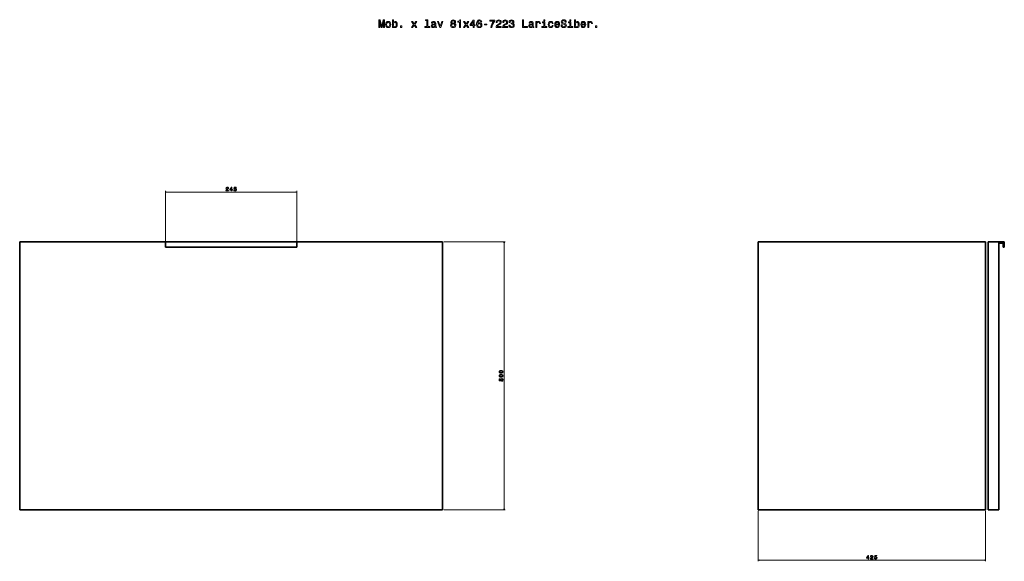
# Model space of a CAD drawing. Extents: x 184 to 2032, y -898 to 1086.
# Tile 2 of 2: x 193 to 2032, y 74 to 1086. Entities that reach past the tile are written whole.
import ezdxf

# ---------------------------------------------------------------- set-up
doc = ezdxf.new("R2010")
doc.units = 0

msp = doc.modelspace()

# ---------------------------------------------------------------- linework, layer by layer
at = {"color": 7, "lineweight": 13}
for p, q in [((465.4, 662.5), (465.4, 765.7)), ((465.4, 763.7), (710.4, 763.7)), ((710.4, 662.5), (710.4, 765.7)), ((984.9, 670.5), (1099.5, 670.5)), ((1097.5, 170.5), (1097.5, 670.5)), ((984.9, 170.5), (1099.5, 170.5)), ((1571.9, 168.5), (1571.9, 74.1)), ((1996.9, 168.5), (1996.9, 74.1)), ((1571.9, 76.1), (1996.9, 76.1))]:
    msp.add_line(p, q, dxfattribs=at)
at = {"color": 7, "lineweight": 35}
for p, q in [((192.9, 670.5), (192.9, 170.5)), ((587.9, 670.5), (192.9, 670.5)), ((587.9, 670.5), (192.9, 670.5)), ((192.9, 670.5), (587.9, 670.5)), ((192.9, 170.5), (192.9, 670.5)), ((192.9, 670.5), (212.9, 670.5)), ((212.9, 670.5), (192.9, 670.5)), ((710.4, 670.5), (465.4, 670.5)), ((465.4, 670.5), (710.4, 670.5)), ((710.4, 670.5), (465.4, 670.5)), ((982.9, 670.5), (587.9, 670.5)), ((982.9, 670.5), (587.9, 670.5)), ((587.9, 670.5), (982.9, 670.5)), ((962.9, 670.5), (982.9, 670.5)), ((982.9, 670.5), (962.9, 670.5)), ((982.9, 170.5), (982.9, 670.5)), ((982.9, 670.5), (982.9, 170.5)), ((982.9, 170.5), (982.9, 670.5)), ((982.9, 670.5), (982.9, 170.5)), ((982.9, 170.5), (982.9, 670.5)), ((1996.9, 670.5), (1571.9, 670.5)), ((1996.9, 670.5), (1571.9, 670.5)), ((1571.9, 670.5), (1996.9, 670.5)), ((1571.9, 170.5), (1571.9, 670.5)), ((1571.9, 670.5), (1571.9, 170.5)), ((1571.9, 670.5), (1996.9, 670.5)), ((1996.9, 670.5), (1571.9, 670.5)), ((1996.9, 170.5), (1996.9, 670.5)), ((1996.9, 170.5), (1996.9, 670.5)), ((1996.9, 670.5), (1996.9, 170.5)), ((1996.9, 670.5), (1996.9, 170.5)), ((1996.9, 170.5), (1996.9, 670.5)), ((2001.9, 670.5), (2021.9, 670.5)), ((2001.9, 170.5), (2001.9, 670.5)), ((2021.9, 670.5), (2001.9, 670.5)), ((2021.9, 670.5), (2001.9, 670.5)), ((2001.9, 670.5), (2001.9, 170.5)), ((2021.9, 670.5), (2001.9, 670.5)), ((2021.9, 670.5), (2021.9, 170.5)), ((2021.9, 170.5), (2021.9, 670.5)), ((2021.9, 170.5), (2021.9, 668.5)), ((465.4, 660.5), (710.4, 660.5)), ((710.4, 660.5), (465.4, 660.5)), ((192.9, 170.5), (587.9, 170.5)), ((587.9, 170.5), (192.9, 170.5)), ((982.9, 170.5), (587.9, 170.5)), ((587.9, 170.5), (982.9, 170.5)), ((1996.9, 170.5), (1571.9, 170.5)), ((1571.9, 170.5), (1996.9, 170.5)), ((2021.9, 170.5), (2001.9, 170.5)), ((2001.9, 170.5), (2021.9, 170.5))]:
    msp.add_line(p, q, dxfattribs=at)
at = {"color": 7, "lineweight": 35, "ltscale": 0.25}
for p, q in [((465.4, 660.5), (465.4, 670.5)), ((465.4, 670.5), (465.4, 660.5)), ((710.4, 670.5), (710.4, 660.5)), ((710.4, 660.5), (710.4, 670.5)), ((2031.9, 670.5), (2021.9, 670.5)), ((2031.9, 670.5), (2021.9, 670.5)), ((2021.9, 670.5), (2031.9, 670.5)), ((2031.9, 660.5), (2031.9, 670.5)), ((2031.9, 660.5), (2031.9, 670.5)), ((2031.9, 670.5), (2031.9, 660.5))]:
    msp.add_line(p, q, dxfattribs=at)
at = {"color": 7, "lineweight": 35, "ltscale": 0.05}
for p, q in [((710.4, 668.5), (710.4, 670.5)), ((2021.9, 670.5), (2021.9, 668.5)), ((2021.9, 668.5), (2021.9, 670.5)), ((2029.9, 660.5), (2031.9, 660.5)), ((2031.9, 660.5), (2029.9, 660.5))]:
    msp.add_line(p, q, dxfattribs=at)
at = {"color": 7, "lineweight": 35, "ltscale": 0.2}
for p, q in [((710.4, 660.5), (710.4, 668.5)), ((2021.9, 668.5), (2029.9, 668.5)), ((2029.9, 668.5), (2021.9, 668.5)), ((2029.9, 668.5), (2029.9, 660.5)), ((2029.9, 660.5), (2029.9, 668.5))]:
    msp.add_line(p, q, dxfattribs=at)
at = {"color": 7, "lineweight": 13}
for points in [[(863.9, 1071.1), (865.5, 1071.1), (865.5, 1083.8), (868.1, 1071.1), (869.9, 1071.1), (872.5, 1083.8), (872.5, 1071.1), (874, 1071.1), (874, 1085.1), (871.6, 1085.1), (869, 1072.7), (866.4, 1085.1), (863.9, 1085.1)], [(890.8, 1072.7), (892.1, 1071.2), (893.9, 1070.7), (895.6, 1071.1), (896.9, 1072.2), (897.8, 1074.1), (898.1, 1076.5), (897.8, 1078.9), (896.9, 1080.8), (895.6, 1081.9), (893.9, 1082.3), (892.1, 1081.8), (891.4, 1081.1), (890.8, 1080.3), (890.8, 1085.6), (889, 1085.6), (889, 1071.1), (890.8, 1071.1)], [(953.4, 1084.1), (953.4, 1072.6), (949.7, 1072.6), (949.7, 1071.1), (958.8, 1071.1), (958.8, 1072.6), (955.1, 1072.6), (955.1, 1085.6), (950.6, 1085.6), (950.6, 1084.1)], [(1000.1, 1078.6), (999, 1078.1), (998.3, 1077.3), (997.9, 1076.3), (997.8, 1075.1), (998.1, 1073.3), (999, 1071.9), (1000.5, 1071), (1002.6, 1070.7), (1004.6, 1071), (1006.1, 1071.9), (1007.1, 1073.3), (1007.4, 1075.1), (1007.2, 1076.3), (1006.8, 1077.3), (1006.1, 1078.1), (1005.1, 1078.6), (1005.9, 1079.1), (1006.4, 1079.8), (1006.8, 1080.6), (1006.9, 1081.6), (1006.6, 1083), (1005.7, 1084.1), (1004.4, 1084.9), (1002.6, 1085.2), (1000.8, 1084.9), (999.4, 1084.1), (998.5, 1083), (998.2, 1081.6), (998.3, 1080.6), (998.7, 1079.8)], [(1014.4, 1071.1), (1016.2, 1071.1), (1016.2, 1085.2), (1014.8, 1085.2), (1014.5, 1083.9), (1013.7, 1083.1), (1012.6, 1082.6), (1011.1, 1082.5), (1011.1, 1081), (1014.4, 1081)], [(1056, 1081.3), (1055.6, 1082.9), (1054.7, 1084.1), (1053.3, 1084.9), (1051.6, 1085.2), (1050.4, 1085), (1049.4, 1084.6), (1048.4, 1084), (1047.7, 1083.1), (1047.1, 1082), (1046.6, 1080.7), (1046.3, 1079.1), (1046.3, 1077.3), (1046.6, 1074.4), (1047.6, 1072.3), (1049.2, 1071.1), (1051.4, 1070.7), (1053.3, 1071), (1054.8, 1072), (1055.8, 1073.5), (1056.1, 1075.4), (1055.8, 1077.3), (1054.8, 1078.8), (1053.4, 1079.7), (1051.6, 1080), (1049.7, 1079.6), (1048.3, 1078.5), (1048.6, 1080.7), (1049.2, 1082.3), (1050.2, 1083.2), (1051.6, 1083.5), (1052.6, 1083.4), (1053.4, 1083), (1053.9, 1082.2), (1054.1, 1081.3)], [(1082.7, 1071.1), (1092.3, 1071.1), (1092.3, 1072.8), (1084.7, 1072.8), (1085.1, 1073.8), (1085.8, 1074.5), (1088.1, 1076), (1089.3, 1076.6), (1090.6, 1077.4), (1091.5, 1078.5), (1092.1, 1079.6), (1092.3, 1081), (1091.9, 1082.7), (1091, 1084), (1089.5, 1084.9), (1087.7, 1085.2), (1085.7, 1084.8), (1084.3, 1083.9), (1083.3, 1082.4), (1083, 1080.4), (1083, 1080.1), (1084.8, 1080.1), (1084.8, 1080.3), (1085, 1081.6), (1085.5, 1082.6), (1086.4, 1083.3), (1087.6, 1083.5), (1088.7, 1083.3), (1089.6, 1082.8), (1090.2, 1082), (1090.4, 1081), (1090.2, 1080.1), (1089.8, 1079.3), (1089.2, 1078.6), (1088.3, 1078), (1087.1, 1077.4), (1085.1, 1076.1), (1083.7, 1074.8), (1082.9, 1073.2), (1082.7, 1071.1)], [(1094.8, 1071.1), (1104.4, 1071.1), (1104.4, 1072.8), (1096.8, 1072.8), (1097.2, 1073.8), (1098, 1074.5), (1100.2, 1076), (1101.4, 1076.6), (1102.7, 1077.4), (1103.7, 1078.5), (1104.2, 1079.6), (1104.4, 1081), (1104.1, 1082.7), (1103.1, 1084), (1101.7, 1084.9), (1099.8, 1085.2), (1097.9, 1084.8), (1096.4, 1083.9), (1095.4, 1082.4), (1095.1, 1080.4), (1095.1, 1080.1), (1097, 1080.1), (1097, 1080.3), (1097.1, 1081.6), (1097.7, 1082.6), (1098.6, 1083.3), (1099.7, 1083.5), (1100.9, 1083.3), (1101.7, 1082.8), (1102.3, 1082), (1102.5, 1081), (1102.4, 1080.1), (1102, 1079.3), (1101.3, 1078.6), (1100.5, 1078), (1099.3, 1077.4), (1097.3, 1076.1), (1095.9, 1074.8), (1095.1, 1073.2), (1094.8, 1071.1)], [(1106.8, 1075.5), (1106.8, 1075.3), (1107.1, 1073.4), (1108.1, 1071.9), (1109.5, 1071), (1111.5, 1070.7), (1113.6, 1071), (1115.2, 1071.9), (1116.2, 1073.3), (1116.6, 1075.1), (1116.4, 1076.3), (1116, 1077.3), (1115.2, 1078), (1114.3, 1078.6), (1115.6, 1079.7), (1116, 1081.4), (1115.7, 1083), (1114.9, 1084.2), (1113.5, 1084.9), (1111.5, 1085.2), (1109.7, 1084.9), (1108.3, 1084), (1107.4, 1082.6), (1107.1, 1080.7), (1107.1, 1080.5), (1108.9, 1080.5), (1109.1, 1081.8), (1109.6, 1082.8), (1110.4, 1083.3), (1111.6, 1083.5), (1112.7, 1083.4), (1113.4, 1082.9), (1113.9, 1082.2), (1114.1, 1081.3), (1113.9, 1080.3), (1113.4, 1079.7), (1112.6, 1079.3), (1111.4, 1079.1), (1110.6, 1079.2), (1110.6, 1077.6), (1111.6, 1077.6), (1112.9, 1077.4), (1113.8, 1076.9), (1114.4, 1076.2), (1114.6, 1075.1), (1114.4, 1074), (1113.8, 1073.1), (1112.9, 1072.5), (1111.6, 1072.4), (1110.4, 1072.6), (1109.4, 1073.2), (1108.9, 1074.1), (1108.6, 1075.5)], [(1132.1, 1071.1), (1141.1, 1071.1), (1141.1, 1072.8), (1133.9, 1072.8), (1133.9, 1085.1), (1132.1, 1085.1)], [(1173.9, 1085.6), (1172, 1085.6), (1172, 1083.5), (1173.9, 1083.5)], [(1205.8, 1075.7), (1204, 1075.7), (1204.4, 1073.6), (1205.4, 1072), (1207, 1071), (1209.1, 1070.7), (1211.1, 1071), (1212.7, 1071.9), (1213.7, 1073.3), (1214, 1075.1), (1213.7, 1076.8), (1212.9, 1077.9), (1211.5, 1078.6), (1209.7, 1079.1), (1208.1, 1079.5), (1207.1, 1079.9), (1206.5, 1080.6), (1206.3, 1081.6), (1206.5, 1082.5), (1207, 1083.2), (1207.8, 1083.6), (1208.9, 1083.8), (1210.1, 1083.6), (1211, 1083), (1211.5, 1082.1), (1211.8, 1080.9), (1213.7, 1080.9), (1213.7, 1080.9), (1213.3, 1082.8), (1212.4, 1084.2), (1210.9, 1085.1), (1208.9, 1085.4), (1207.1, 1085.1), (1205.7, 1084.3), (1204.7, 1083), (1204.4, 1081.3), (1204.7, 1079.8), (1205.5, 1078.7), (1206.7, 1078.1), (1208.3, 1077.5), (1209.9, 1077.1), (1211.2, 1076.6), (1211.9, 1076), (1212.2, 1074.9), (1211.9, 1073.9), (1211.3, 1073.1), (1210.4, 1072.5), (1209.1, 1072.4), (1207.8, 1072.6), (1206.7, 1073.3), (1206.1, 1074.3)], [(1222.5, 1085.6), (1220.6, 1085.6), (1220.6, 1083.5), (1222.5, 1083.5)], [(1230.8, 1072.7), (1232.1, 1071.2), (1233.9, 1070.7), (1235.6, 1071.1), (1237, 1072.2), (1237.8, 1074.1), (1238.1, 1076.5), (1237.8, 1078.9), (1236.9, 1080.8), (1235.6, 1081.9), (1233.9, 1082.3), (1232.1, 1081.8), (1231.4, 1081.1), (1230.8, 1080.3), (1230.8, 1085.6), (1229, 1085.6), (1229, 1071.1), (1230.8, 1071.1)], [(876.4, 1076.5), (876.8, 1074), (877.7, 1072.2), (879.2, 1071.1), (881.1, 1070.7), (883.1, 1071.1), (884.6, 1072.2), (885.5, 1074), (885.8, 1076.5), (885.5, 1078.9), (884.6, 1080.8), (883.1, 1081.9), (881.1, 1082.3), (879.2, 1081.9), (877.7, 1080.8), (876.8, 1078.9)], [(878.2, 1076.5), (878.4, 1078.3), (879, 1079.6), (879.9, 1080.4), (881.1, 1080.7), (882.3, 1080.4), (883.2, 1079.6), (883.8, 1078.3), (884, 1076.5), (883.8, 1074.7), (883.2, 1073.3), (882.3, 1072.5), (881.1, 1072.3), (879.9, 1072.5), (879, 1073.3), (878.4, 1074.7)], [(896.3, 1076.5), (896.1, 1074.7), (895.5, 1073.4), (894.7, 1072.5), (893.6, 1072.3), (892.4, 1072.5), (891.5, 1073.4), (891, 1074.7), (890.8, 1076.5), (891, 1078.3), (891.5, 1079.6), (892.4, 1080.4), (893.6, 1080.7), (894.7, 1080.4), (895.5, 1079.6), (896.1, 1078.3)], [(904, 1071.1), (906.8, 1071.1), (906.8, 1074.1), (904, 1074.1)], [(926.8, 1071.1), (929.6, 1075.3), (932.5, 1071.1), (934.6, 1071.1), (930.7, 1076.7), (934.4, 1081.9), (932.3, 1081.9), (929.7, 1078), (927, 1081.9), (924.9, 1081.9), (928.5, 1076.6), (924.7, 1071.1)], [(968.4, 1072.5), (968.4, 1072.4), (968.5, 1071.7), (968.8, 1071.3), (970.1, 1070.9), (971.1, 1071), (971.1, 1072.4), (970.6, 1072.3), (970.1, 1072.6), (970, 1073.4), (970, 1079), (969.7, 1080.5), (969, 1081.5), (967.8, 1082.1), (966.1, 1082.3), (964.4, 1082), (963.1, 1081.4), (962.3, 1080.3), (962.1, 1078.9), (962.1, 1078.8), (963.7, 1078.8), (963.8, 1079.6), (964.2, 1080.2), (965, 1080.6), (966, 1080.7), (967, 1080.6), (967.7, 1080.3), (968.1, 1079.8), (968.3, 1079.1), (968.2, 1078.2), (967.9, 1077.8), (967, 1077.6), (965.5, 1077.4), (963.8, 1077.1), (962.6, 1076.4), (961.8, 1075.4), (961.6, 1073.9), (961.8, 1072.6), (962.4, 1071.6), (963.5, 1071), (964.8, 1070.8), (966.7, 1071.2)], [(968.2, 1074.9), (968, 1073.8), (967.3, 1073), (966.3, 1072.5), (965.2, 1072.3), (964.4, 1072.4), (963.8, 1072.7), (963.5, 1073.3), (963.4, 1074.1), (963.5, 1074.8), (963.8, 1075.3), (965.1, 1075.9), (966.7, 1076.1), (968.2, 1076.6)], [(977.4, 1071.1), (979.2, 1071.1), (983.2, 1081.9), (981.4, 1081.9), (978.3, 1073.2), (975.2, 1081.9), (973.3, 1081.9)], [(999.7, 1075.1), (999.9, 1076.2), (1000.5, 1077), (1001.4, 1077.5), (1002.6, 1077.7), (1003.8, 1077.5), (1004.7, 1077), (1005.3, 1076.2), (1005.5, 1075.1), (1005.3, 1074), (1004.7, 1073.1), (1003.8, 1072.5), (1002.6, 1072.4), (1001.4, 1072.5), (1000.5, 1073.1), (999.9, 1074)], [(1000.1, 1081.4), (1000.3, 1082.3), (1000.8, 1083), (1001.5, 1083.4), (1002.6, 1083.6), (1003.6, 1083.4), (1004.3, 1083), (1004.8, 1082.3), (1005, 1081.4), (1004.8, 1080.5), (1004.3, 1079.8), (1003.6, 1079.3), (1002.6, 1079.2), (1001.5, 1079.3), (1000.8, 1079.8), (1000.3, 1080.5)], [(1024, 1071.1), (1026.8, 1075.3), (1029.6, 1071.1), (1031.8, 1071.1), (1027.9, 1076.7), (1031.5, 1081.9), (1029.5, 1081.9), (1026.8, 1078), (1024.2, 1081.9), (1022.1, 1081.9), (1025.7, 1076.6), (1021.9, 1071.1)], [(1040.1, 1071.1), (1041.9, 1071.1), (1041.9, 1074.5), (1043.9, 1074.5), (1043.9, 1076.2), (1041.9, 1076.2), (1041.9, 1084.8), (1040.1, 1084.8), (1034, 1076.3), (1034, 1074.5), (1040.1, 1074.5)], [(1035.7, 1076.2), (1040.1, 1082.4), (1040.1, 1076.2)], [(1054.2, 1075.4), (1053.9, 1074.1), (1053.4, 1073.1), (1052.5, 1072.5), (1051.3, 1072.3), (1050.1, 1072.5), (1049.2, 1073.1), (1048.6, 1074.1), (1048.5, 1075.3), (1048.7, 1076.6), (1049.2, 1077.5), (1050.2, 1078.1), (1051.4, 1078.4), (1052.5, 1078.1), (1053.4, 1077.5), (1053.9, 1076.6)], [(1060.9, 1075.7), (1065.7, 1075.7), (1065.7, 1077.3), (1060.9, 1077.3)], [(1072.6, 1071.1), (1074.7, 1071.1), (1075.3, 1074.4), (1076.5, 1077.5), (1078.2, 1080.4), (1080.3, 1083.1), (1080.3, 1084.8), (1070.7, 1084.8), (1070.7, 1082.9), (1078.4, 1082.9), (1076.2, 1080.2), (1074.5, 1077.4), (1073.3, 1074.3)], [(1150.6, 1072.5), (1150.6, 1072.4), (1150.7, 1071.7), (1151, 1071.3), (1152.2, 1070.9), (1153.2, 1071), (1153.2, 1072.4), (1152.8, 1072.3), (1152.2, 1072.6), (1152.1, 1073.4), (1152.1, 1079), (1151.9, 1080.5), (1151.2, 1081.5), (1150, 1082.1), (1148.2, 1082.3), (1146.5, 1082), (1145.3, 1081.4), (1144.5, 1080.3), (1144.2, 1078.9), (1144.2, 1078.8), (1145.8, 1078.8), (1146, 1079.6), (1146.4, 1080.2), (1147.1, 1080.6), (1148.2, 1080.7), (1149.1, 1080.6), (1149.9, 1080.3), (1150.3, 1079.8), (1150.4, 1079.1), (1150.3, 1078.2), (1150, 1077.8), (1149.2, 1077.6), (1147.7, 1077.4), (1146, 1077.1), (1144.7, 1076.4), (1144, 1075.4), (1143.8, 1073.9), (1144, 1072.6), (1144.6, 1071.6), (1145.6, 1071), (1147, 1070.8), (1148.9, 1071.2)], [(1150.4, 1074.9), (1150.1, 1073.8), (1149.5, 1073), (1148.5, 1072.5), (1147.3, 1072.3), (1146.5, 1072.4), (1146, 1072.7), (1145.7, 1073.3), (1145.6, 1074.1), (1145.6, 1074.8), (1146, 1075.3), (1147.3, 1075.9), (1148.9, 1076.1), (1150.4, 1076.6)], [(1156.9, 1071.1), (1158.7, 1071.1), (1158.7, 1077.3), (1158.9, 1078.8), (1159.4, 1079.8), (1160.3, 1080.5), (1161.5, 1080.7), (1162.4, 1080.6), (1163.1, 1080.2), (1163.5, 1079.5), (1163.6, 1078.5), (1165.4, 1078.5), (1165.2, 1080.2), (1164.5, 1081.3), (1163.4, 1082), (1161.9, 1082.3), (1160.8, 1082.1), (1160, 1081.7), (1159.2, 1081), (1158.5, 1080.1), (1158.5, 1081.9), (1156.9, 1081.9)], [(1173.8, 1072.6), (1173.8, 1081.5), (1169.3, 1081.5), (1169.3, 1080), (1172.1, 1080), (1172.1, 1072.6), (1168.4, 1072.6), (1168.4, 1071.1), (1177.5, 1071.1), (1177.5, 1072.6)], [(1187.5, 1078.3), (1189.2, 1078.3), (1188.8, 1079.9), (1188, 1081.2), (1186.6, 1082), (1184.9, 1082.3), (1182.9, 1081.9), (1181.5, 1080.8), (1180.5, 1078.9), (1180.2, 1076.5), (1180.5, 1074), (1181.4, 1072.2), (1182.9, 1071.1), (1184.8, 1070.7), (1186.5, 1071), (1187.9, 1071.8), (1188.8, 1073.2), (1189.2, 1074.9), (1187.5, 1074.9), (1187.2, 1073.8), (1186.7, 1073), (1185.9, 1072.4), (1184.9, 1072.3), (1183.6, 1072.5), (1182.8, 1073.4), (1182.2, 1074.7), (1182, 1076.5), (1182.2, 1078.3), (1182.8, 1079.6), (1183.7, 1080.5), (1184.9, 1080.7), (1185.9, 1080.6), (1186.7, 1080.1), (1187.2, 1079.3)], [(1194.3, 1076), (1201.4, 1076), (1201.4, 1076.8), (1201.1, 1079.1), (1200.2, 1080.9), (1198.8, 1081.9), (1196.9, 1082.3), (1195, 1081.9), (1193.6, 1080.8), (1192.7, 1078.9), (1192.4, 1076.5), (1192.7, 1074), (1193.6, 1072.2), (1195, 1071.1), (1196.8, 1070.7), (1198.4, 1071), (1199.7, 1071.6), (1200.6, 1072.7), (1201.2, 1074.2), (1199.4, 1074.2), (1199.1, 1073.4), (1198.5, 1072.8), (1197, 1072.3), (1195.9, 1072.5), (1195, 1073.2), (1194.5, 1074.4), (1194.3, 1075.9)], [(1194.3, 1077.5), (1194.5, 1078.9), (1195, 1079.9), (1195.8, 1080.5), (1196.9, 1080.7), (1198, 1080.5), (1198.8, 1079.9), (1199.3, 1078.9), (1199.5, 1077.5)], [(1222.4, 1072.6), (1222.4, 1081.5), (1217.9, 1081.5), (1217.9, 1080), (1220.6, 1080), (1220.6, 1072.6), (1217, 1072.6), (1217, 1071.1), (1226.1, 1071.1), (1226.1, 1072.6)], [(1236.3, 1076.5), (1236.1, 1074.7), (1235.6, 1073.4), (1234.7, 1072.5), (1233.6, 1072.3), (1232.4, 1072.5), (1231.6, 1073.4), (1231, 1074.7), (1230.8, 1076.5), (1231, 1078.3), (1231.6, 1079.6), (1232.4, 1080.4), (1233.6, 1080.7), (1234.7, 1080.4), (1235.6, 1079.6), (1236.1, 1078.3)], [(1242.8, 1076), (1249.9, 1076), (1250, 1076.8), (1249.6, 1079.1), (1248.7, 1080.9), (1247.3, 1081.9), (1245.5, 1082.3), (1243.6, 1081.9), (1242.2, 1080.8), (1241.3, 1078.9), (1241, 1076.5), (1241.3, 1074), (1242.2, 1072.2), (1243.6, 1071.1), (1245.4, 1070.7), (1247, 1071), (1248.3, 1071.6), (1249.2, 1072.7), (1249.8, 1074.2), (1248, 1074.2), (1247.6, 1073.4), (1247.1, 1072.8), (1245.6, 1072.3), (1244.5, 1072.5), (1243.6, 1073.2), (1243, 1074.4), (1242.8, 1075.9)], [(1242.8, 1077.5), (1243.1, 1078.9), (1243.6, 1079.9), (1244.4, 1080.5), (1245.5, 1080.7), (1246.6, 1080.5), (1247.4, 1079.9), (1247.9, 1078.9), (1248.1, 1077.5)], [(1254.1, 1071.1), (1255.9, 1071.1), (1255.9, 1077.3), (1256, 1078.8), (1256.6, 1079.8), (1257.5, 1080.5), (1258.7, 1080.7), (1259.6, 1080.6), (1260.2, 1080.2), (1260.6, 1079.5), (1260.8, 1078.5), (1262.6, 1078.5), (1262.3, 1080.2), (1261.7, 1081.3), (1260.5, 1082), (1259, 1082.3), (1258, 1082.1), (1257.1, 1081.7), (1256.3, 1081), (1255.7, 1080.1), (1255.7, 1081.9), (1254.1, 1081.9)], [(1268.4, 1071.1), (1271.1, 1071.1), (1271.1, 1074.1), (1268.4, 1074.1)], [(578, 765.7), (582.8, 765.7), (582.8, 766.6), (579, 766.6), (579.2, 767.1), (579.6, 767.5), (580.7, 768.2), (581.3, 768.5), (581.9, 768.9), (582.4, 769.4), (582.7, 770), (582.8, 770.7), (582.6, 771.5), (582.1, 772.2), (581.4, 772.6), (580.5, 772.8), (579.5, 772.6), (578.8, 772.1), (578.3, 771.4), (578.1, 770.4), (578.1, 770.2), (579.1, 770.2), (579.1, 770.3), (579.2, 771), (579.4, 771.5), (579.9, 771.8), (580.4, 771.9), (581, 771.8), (581.5, 771.6), (581.7, 771.2), (581.8, 770.7), (581.8, 770.2), (581.6, 769.8), (581.2, 769.5), (580.8, 769.2), (580.2, 768.9), (579.2, 768.2), (578.5, 767.6), (578.1, 766.8), (578, 765.8)], [(588.5, 765.7), (589.4, 765.7), (589.4, 767.5), (590.4, 767.5), (590.4, 768.3), (589.4, 768.3), (589.4, 772.6), (588.5, 772.6), (585.4, 768.3), (585.4, 767.5), (588.5, 767.5)], [(592.9, 767.5), (593.1, 766.7), (593.6, 766.1), (594.3, 765.7), (595.3, 765.5), (596.3, 765.7), (597.1, 766.2), (597.6, 767), (597.8, 768), (597.6, 768.9), (597.1, 769.7), (596.4, 770.1), (595.4, 770.3), (594.6, 770.2), (594, 769.9), (594.3, 771.7), (597.4, 771.7), (597.4, 772.6), (593.6, 772.6), (593.1, 768.9), (593.9, 768.9), (594.5, 769.3), (595.2, 769.5), (595.9, 769.4), (596.4, 769.1), (596.7, 768.6), (596.8, 767.9), (596.7, 767.3), (596.4, 766.8), (595.9, 766.5), (595.2, 766.4), (594.7, 766.5), (594.3, 766.7), (594, 767.1), (593.8, 767.5)], [(586.2, 768.3), (588.5, 771.4), (588.5, 768.3)], [(1092.1, 425.5), (1093.7, 425.7), (1094.8, 426.2), (1095.5, 426.9), (1095.7, 428), (1095.5, 429), (1094.8, 429.8), (1093.7, 430.2), (1092.1, 430.4), (1090.5, 430.2), (1089.9, 430), (1089.4, 429.8), (1088.7, 429), (1088.5, 428), (1088.7, 426.9), (1089.4, 426.2), (1090.5, 425.7)], [(1092.1, 426.5), (1090.9, 426.6), (1090, 426.8), (1089.5, 427.3), (1089.3, 428), (1089.5, 428.6), (1090, 429.1), (1090.9, 429.3), (1092.1, 429.4), (1093.4, 429.3), (1094.2, 429.1), (1094.7, 428.6), (1094.9, 428), (1094.7, 427.3), (1094.2, 426.8), (1093.4, 426.6)], [(1092.1, 418.1), (1093.7, 418.2), (1094.8, 418.7), (1095.5, 419.5), (1095.7, 420.5), (1095.5, 421.5), (1094.8, 422.3), (1093.7, 422.8), (1092.1, 422.9), (1090.5, 422.8), (1089.9, 422.6), (1089.4, 422.3), (1088.7, 421.5), (1088.5, 420.5), (1088.7, 419.5), (1089.4, 418.7), (1090.5, 418.2)], [(1093.7, 410.5), (1094.5, 410.7), (1095.2, 411.2), (1095.6, 412), (1095.7, 412.9), (1095.6, 413.9), (1095.1, 414.7), (1094.3, 415.2), (1093.3, 415.4), (1092.3, 415.2), (1091.6, 414.8), (1091.1, 414), (1090.9, 413), (1091.1, 412.3), (1091.4, 411.7), (1089.5, 412), (1089.5, 415), (1088.7, 415), (1088.7, 411.3), (1092.4, 410.7), (1092.4, 411.5), (1091.9, 412.1), (1091.8, 412.9), (1091.9, 413.5), (1092.2, 414), (1092.7, 414.3), (1093.3, 414.4), (1094, 414.3), (1094.4, 414), (1094.8, 413.5), (1094.9, 412.9), (1094.8, 412.3), (1094.6, 411.9), (1094.2, 411.6), (1093.7, 411.5)], [(1092.1, 419), (1090.9, 419.1), (1090, 419.4), (1089.5, 419.8), (1089.3, 420.5), (1089.5, 421.2), (1090, 421.6), (1090.9, 421.9), (1092.1, 422), (1093.4, 421.9), (1094.2, 421.6), (1094.7, 421.2), (1094.9, 420.5), (1094.7, 419.8), (1094.2, 419.4), (1093.4, 419.1)], [(1777.5, 78.1), (1778.4, 78.1), (1778.4, 79.9), (1779.4, 79.9), (1779.4, 80.7), (1778.4, 80.7), (1778.4, 85), (1777.5, 85), (1774.4, 80.8), (1774.4, 79.9), (1777.5, 79.9)], [(1775.3, 80.7), (1777.5, 83.8), (1777.5, 80.7)], [(1781.9, 78.1), (1786.8, 78.1), (1786.8, 79), (1783, 79), (1783.2, 79.5), (1783.5, 79.9), (1784.6, 80.6), (1785.2, 80.9), (1785.9, 81.3), (1786.4, 81.8), (1786.7, 82.4), (1786.8, 83.1), (1786.6, 84), (1786.1, 84.6), (1785.4, 85), (1784.4, 85.2), (1783.5, 85), (1782.7, 84.6), (1782.3, 83.8), (1782.1, 82.8), (1782.1, 82.7), (1783, 82.7), (1783, 82.7), (1783.1, 83.4), (1783.4, 83.9), (1783.8, 84.3), (1784.4, 84.4), (1785, 84.3), (1785.4, 84), (1785.7, 83.6), (1785.8, 83.1), (1785.7, 82.7), (1785.5, 82.3), (1785.2, 81.9), (1784.8, 81.6), (1784.2, 81.3), (1783.2, 80.7), (1782.5, 80), (1782.1, 79.2), (1781.9, 78.2)], [(1789.4, 80), (1789.6, 79.1), (1790.1, 78.5), (1790.8, 78.1), (1791.7, 77.9), (1792.8, 78.1), (1793.6, 78.6), (1794.1, 79.4), (1794.3, 80.4), (1794.1, 81.4), (1793.6, 82.1), (1792.8, 82.6), (1791.9, 82.7), (1791.1, 82.6), (1790.5, 82.3), (1790.8, 84.2), (1793.9, 84.2), (1793.9, 85), (1790.1, 85), (1789.6, 81.3), (1790.4, 81.3), (1791, 81.8), (1791.7, 81.9), (1792.4, 81.8), (1792.9, 81.5), (1793.2, 81), (1793.3, 80.4), (1793.2, 79.7), (1792.8, 79.2), (1792.4, 78.9), (1791.7, 78.8), (1791.2, 78.9), (1790.8, 79.1), (1790.5, 79.5), (1790.3, 80)]]:
    msp.add_lwpolyline(points, close=True, dxfattribs=at)
for points in [[(467.3, 764.2), (465.4, 763.7), (467.3, 763.2)], [(708.5, 763.2), (710.4, 763.7), (708.5, 764.2)], [(1098.1, 668.6), (1097.5, 670.5), (1097, 668.6)], [(1097, 172.4), (1097.5, 170.5), (1098.1, 172.4)], [(1573.8, 76.7), (1571.9, 76.1), (1573.8, 75.6)], [(1995, 75.6), (1996.9, 76.1), (1995, 76.7)]]:
    msp.add_lwpolyline(points, dxfattribs=at)

doc.saveas('drawing.dxf')
